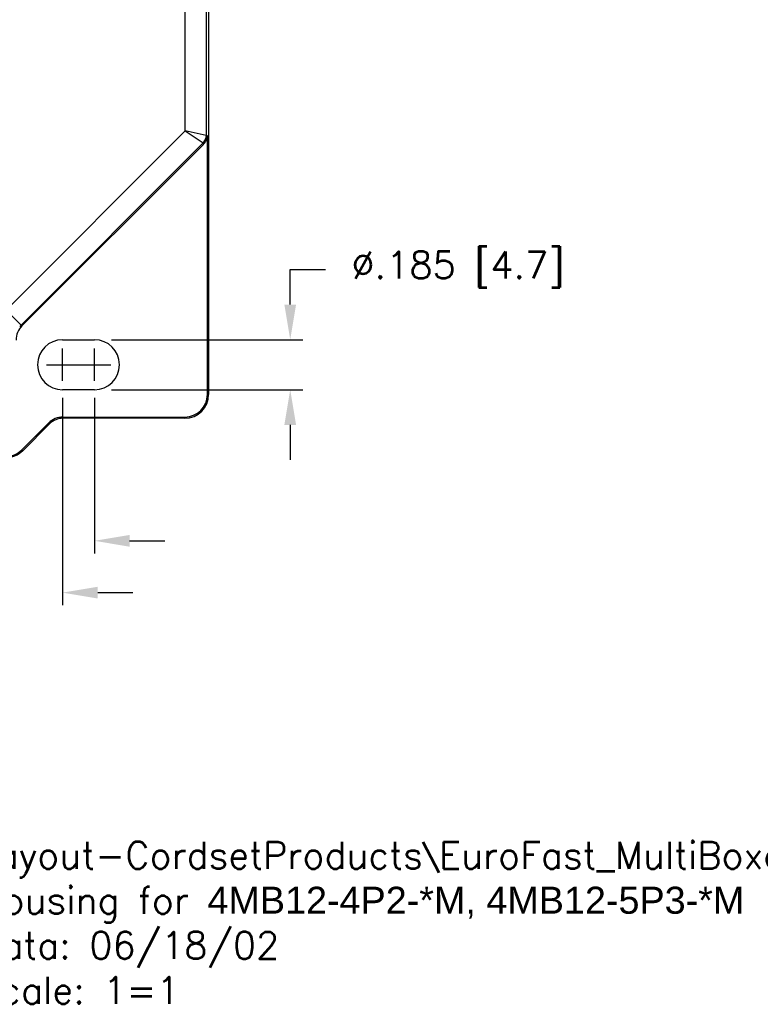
# Model space of a CAD drawing. Extents: x 85.3 to 97.4, y 23.1 to 30.4.
# Tile 6 of 11: x 89.2 to 91.9, y 23.1 to 26.8. Entities that reach past the tile are written whole.
import ezdxf

# ---------------------------------------------------------------- set-up
doc = ezdxf.new("R2010")
doc.units = 0
doc.header["$LTSCALE"] = 0.5
doc.header["$MEASUREMENT"] = 0
doc.layers.get('DEFPOINTS').update_dxf_attribs({"linetype": 'CONTINUOUS'})
for name, color, linetype in [('BODY', 1, 'CONTINUOUS'), ('DIM', 254, 'CONTINUOUS'), ('TEXT', 51, 'CONTINUOUS')]:
    doc.layers.add(name, color=color, linetype=linetype)
doc.styles.get("Standard").update_dxf_attribs({"font": 'ROMANS.SHX'})
doc.dimstyles.new('TURCK-CATALOG01', dxfattribs={"dimtxt": 0.1, "dimasz": 0.13, "dimexe": 0.046875, "dimexo": 0.0625, "dimgap": 0.0625, "dimtad": 0, "dimtih": 1, "dimtoh": 1, "dimdec": 3, "dimzin": 4, "dimdsep": 46, "dimtxsty": 'STANDARD', "dimcen": 0.09, "dimadec": 0, "dimazin": 0, "dimtfac": 1, "dimtdec": 3, "dimtofl": 0, "dimtmove": 0, "dimatfit": 1, "dimfxl": 1, "dimtolj": 1, "dimtzin": 4, "dimarcsym": 0})

# ---------------------------------------------------------------- blocks, each defined once
blk = doc.blocks.new('*D5')
at = {"layer": 'DEFPOINTS', "color": 0}
for p in [(89.4786, 25.5715), (90.2032, 25.5715), (89.4786, 25.3864)]:
    blk.add_point(p, dxfattribs=at)
at = {"layer": 'DIM', "color": 0, "lineweight": -2}
for p, q in [((90.2032, 25.7015), (90.2032, 25.8315)), ((90.2032, 25.8315), (90.3332, 25.8315)), ((89.5411, 25.5715), (90.2501, 25.5715)), ((89.5411, 25.3864), (90.2501, 25.3864)), ((90.2032, 25.2564), (90.2032, 25.1264))]:
    blk.add_line(p, q, dxfattribs=at)
at = {"layer": 'DIM', "color": 0}
for points in [[(90.1816, 25.7015), (90.2249, 25.7015), (90.2032, 25.5715)], [(90.1816, 25.2564), (90.2249, 25.2564), (90.2032, 25.3864)]]:
    blk.add_solid(points, dxfattribs=at)
at = {"layer": 'DIM', "color": 0, "insert": (90.8243, 25.8315), "char_height": 0.1, "attachment_point": 5}
blk.add_mtext('\\A1;%%c.185 [4.7]', dxfattribs=at)
blk = doc.blocks.new('*D6')
at = {"layer": 'DEFPOINTS', "color": 0}
for p in [(87.9432, 25.419), (89.4786, 25.419), (89.4786, 24.8272)]:
    blk.add_point(p, dxfattribs=at)
at = {"layer": 'DIM', "color": 0, "lineweight": -2}
for p, q in [((87.9432, 25.3565), (87.9432, 24.7803)), ((89.4786, 25.3565), (89.4786, 24.7803)), ((87.8132, 24.8272), (87.6825, 24.8272)), ((89.6086, 24.8272), (89.7386, 24.8272))]:
    blk.add_line(p, q, dxfattribs=at)
at = {"layer": 'DIM', "color": 0}
for points in [[(87.8132, 24.8489), (87.8132, 24.8055), (87.9432, 24.8272)], [(89.6086, 24.8489), (89.6086, 24.8055), (89.4786, 24.8272)]]:
    blk.add_solid(points, dxfattribs=at)
at = {"layer": 'DIM', "color": 0, "insert": (87.1486, 24.8272), "char_height": 0.1, "attachment_point": 5}
blk.add_mtext('\\A1;1.535 [39.0]', dxfattribs=at)
blk = doc.blocks.new('*D7')
at = {"layer": 'DEFPOINTS', "color": 0}
for p in [(88.0613, 25.419), (89.3605, 25.419), (88.0613, 24.6354)]:
    blk.add_point(p, dxfattribs=at)
at = {"layer": 'DIM', "color": 0, "lineweight": -2}
for p, q in [((88.0613, 25.3565), (88.0613, 24.5885)), ((89.3605, 25.3565), (89.3605, 24.5885)), ((87.9313, 24.6354), (87.6825, 24.6354)), ((89.4905, 24.6354), (89.6205, 24.6354))]:
    blk.add_line(p, q, dxfattribs=at)
at = {"layer": 'DIM', "color": 0}
for points in [[(87.9313, 24.6571), (87.9313, 24.6137), (88.0613, 24.6354)], [(89.4905, 24.6571), (89.4905, 24.6137), (89.3605, 24.6354)]]:
    blk.add_solid(points, dxfattribs=at)
at = {"layer": 'DIM', "color": 0, "insert": (87.1486, 24.6354), "char_height": 0.1, "attachment_point": 5}
blk.add_mtext('\\A1;1.299 [33.0]', dxfattribs=at)

msp = doc.modelspace()

# ---------------------------------------------------------------- linework, layer by layer
at = {"layer": 'BODY'}
for p, q in [((89.9013, 29.6325), (89.9013, 25.3687)), ((89.8139, 26.344), (89.8139, 26.8628)), ((89.8927, 26.3279), (89.8927, 26.8628)), ((89.1512, 25.6812), (89.8139, 26.344)), ((89.8139, 26.344), (89.881, 26.2999)), ((89.8923, 26.3277), (89.8139, 26.344)), ((89.8968, 26.3264), (89.8965, 26.3265)), ((89.8968, 26.3264), (89.8967, 26.3243)), ((89.8968, 25.3687), (89.8968, 26.3264)), ((89.8787, 26.2974), (89.2069, 25.6256)), ((89.8816, 26.2945), (89.2098, 25.6226)), ((89.8816, 26.2945), (89.8787, 26.2974)), ((89.881, 26.2999), (89.8809, 26.2997)), ((89.8829, 26.302), (89.8828, 26.3019)), ((89.8885, 26.3023), (89.8882, 26.3023)), ((89.2069, 25.6256), (89.1512, 25.6812)), ((89.2069, 25.6256), (89.2098, 25.6226)), ((89.3605, 25.5715), (89.4786, 25.5715)), ((89.4786, 25.3864), (89.3605, 25.3864)), ((89.9013, 25.3687), (89.8968, 25.3687)), ((89.2098, 25.164), (89.3093, 25.2635)), ((89.3125, 25.2604), (89.2129, 25.1608)), ((89.3125, 25.2604), (89.3093, 25.2635)), ((89.3616, 25.2852), (89.8132, 25.2852)), ((89.3616, 25.2807), (89.3616, 25.2852)), ((89.8132, 25.2807), (89.3616, 25.2807)), ((89.8132, 25.2807), (89.8132, 25.2852)), ((89.2129, 25.1608), (89.2098, 25.164))]:
    msp.add_line(p, q, dxfattribs=at)
for centre, radius, start, end in [((89.8533, 26.3279), 0.0394, 320.211, 359.9986), ((89.8657, 26.3234), 0.0306, 326.3662, 333.3518), ((90.0656, 26.808), 0.5103, 250.1942, 250.264), ((89.8623, 26.3252), 0.0344, 333.1381, 337.2026), ((89.9578, 26.5071), 0.1907, 250.2093, 250.352), ((89.9667, 26.5316), 0.2167, 250.3202, 250.4017), ((90.1448, 27.0364), 0.7521, 250.5143, 250.5326), ((89.7999, 26.3445), 0.0996, 340.846, 341.9547), ((89.9842, 26.5814), 0.2695, 250.4869, 250.5433), ((89.9671, 26.5328), 0.218, 250.5428, 250.617), ((89.9804, 26.5707), 0.2581, 250.6156, 250.6768), ((89.8555, 26.3266), 0.0412, 341.7845, 344.7314), ((89.989, 26.5955), 0.2844, 250.6964, 250.751), ((89.9839, 26.5804), 0.2685, 250.7121, 250.7703), ((89.8629, 26.3254), 0.0338, 343.3217, 347.1283), ((89.9823, 26.5766), 0.2644, 250.8319, 250.8913), ((89.9857, 26.5856), 0.274, 250.8449, 250.9021), ((89.8571, 26.3266), 0.0398, 347.3167, 350.4735), ((89.9867, 26.5885), 0.2771, 250.8963, 250.9527), ((89.9853, 26.5849), 0.2732, 250.9875, 251.0448), ((89.8546, 26.3267), 0.0423, 350.8914, 353.8048), ((89.8585, 26.3263), 0.0383, 353.7679, 356.9739), ((89.7583, 26.4152), 0.1685, 315.6033, 315.7693), ((89.8339, 26.3418), 0.0631, 315.6437, 315.9822), ((89.8278, 26.3478), 0.0717, 315.9581, 316.1515), ((89.7024, 26.4672), 0.2448, 316.3298, 316.374), ((89.8151, 26.3597), 0.0891, 316.384, 316.5184), ((89.8274, 26.3481), 0.0721, 316.454, 316.6307), ((89.8178, 26.3572), 0.0854, 316.6516, 316.7976), ((89.8115, 26.3631), 0.094, 316.7967, 316.9273), ((89.8152, 26.3596), 0.0889, 316.9284, 317.0674), ((89.8162, 26.3588), 0.0876, 317.0284, 317.1701), ((89.814, 26.3608), 0.0906, 317.2193, 317.356), ((89.8129, 26.3617), 0.092, 317.3645, 317.4994), ((89.8137, 26.3611), 0.091, 317.4725, 317.6089), ((89.8006, 26.3735), 0.1091, 317.5225, 317.7346), ((89.8514, 26.3275), 0.0405, 317.58, 318.0155), ((89.8484, 26.3303), 0.0446, 317.9474, 318.204), ((89.8225, 26.3535), 0.0836, 314.9997, 322.1885), ((89.7796, 26.391), 0.1364, 318.4604, 318.5257), ((89.8419, 26.336), 0.0533, 318.4869, 318.6715), ((89.8496, 26.3293), 0.0431, 318.6286, 318.872), ((89.8446, 26.3336), 0.0497, 318.8712, 319.0775), ((89.8417, 26.3361), 0.0535, 319.082, 319.2702), ((89.8442, 26.3339), 0.0501, 319.2769, 319.4791), ((89.8453, 26.333), 0.0487, 319.4802, 319.6892), ((89.8449, 26.3334), 0.0493, 319.668, 319.8742), ((89.8446, 26.3336), 0.0496, 319.8965, 320.1014), ((89.8448, 26.3334), 0.0493, 320.1241, 320.3299), ((89.8272, 25.5338), 0.771, 85.7567, 85.81), ((89.8633, 26.0171), 0.2863, 85.6936, 85.8031), ((89.8603, 25.9779), 0.3257, 85.6289, 85.6911), ((89.7939, 25.1274), 1.1787, 85.5473, 85.5606), ((89.8538, 25.896), 0.4078, 85.5115, 85.5541), ((89.8603, 25.9756), 0.328, 85.49, 85.5463), ((89.8551, 25.9131), 0.3906, 85.4159, 85.462), ((89.8521, 25.8722), 0.4316, 85.407, 85.448), ((89.8537, 25.8964), 0.4074, 85.3143, 85.3579), ((89.8543, 25.902), 0.4018, 85.2896, 85.3339), ((89.8531, 25.8848), 0.419, 85.2757, 85.318), ((89.8527, 25.8804), 0.4234, 85.2246, 85.2664), ((89.8532, 25.8899), 0.414, 85.1421, 85.1847), ((89.822, 26.3477), 0.0805, 325.6655, 329.1376), ((89.2621, 25.5704), 0.0739, 135, 180), ((89.2621, 25.5704), 0.0781, 135, 140.5314), ((89.3605, 25.479), 0.0925, 90, 270), ((89.4786, 25.479), 0.0925, 270, 90), ((89.8132, 25.3687), 0.088, 270, 360), ((89.8132, 25.3687), 0.0836, 270, 360), ((89.3616, 25.2112), 0.0739, 90, 135), ((89.3616, 25.2112), 0.0695, 90.0001, 135.0001), ((89.1507, 25.2231), 0.0836, 270, 315), ((89.1507, 25.2231), 0.088, 270, 315)]:
    msp.add_arc(centre, radius, start, end, dxfattribs=at)
at = {"layer": 'DIM'}
for p, q in [((89.3605, 25.419), (89.3605, 25.539)), ((89.4786, 25.419), (89.4786, 25.539)), ((89.3005, 25.479), (89.4205, 25.479)), ((89.4186, 25.479), (89.5386, 25.479))]:
    msp.add_line(p, q, dxfattribs=at)

# ---------------------------------------------------------------- texts
at = {"layer": 'TEXT', "insert": (89.0439, 23.7138), "char_height": 0.1, "width": 6.7859, "attachment_point": 1}
msp.add_mtext('Layout-CordsetProducts\\\\EuroFast_MultiBoxes\\\\4MB12-Cable\\PHousing for {\\fArial|b0|i0|c0|p34;4MB12-4P2-*M, 4MB12-5P3-*M\\P}Data: 06/18/02\\PScale: 1=1', dxfattribs=at)

# ---------------------------------------------------------------- dimensions: what is measured, and where the dimension line sits
at = {"layer": 'DIM'}
dim = msp.add_linear_dim(base=(90.2032, 25.5715), p1=(89.4786, 25.3864), p2=(89.4786, 25.5715), angle=90, text='%%c<>', dimstyle='TURCK-CATALOG01', dxfattribs=at)
dim.commit()
dim.dimension.update_dxf_attribs({"geometry": '*D5', "text_midpoint": (90.8243, 25.8315)})
for base, p1, p2, picture, middle in [((89.4786, 24.8272), (87.9432, 25.419), (89.4786, 25.419), '*D6', (87.1486, 24.8272)), ((88.0613, 24.6354), (89.3605, 25.419), (88.0613, 25.419), '*D7', (87.1486, 24.6354))]:
    dim = msp.add_linear_dim(base=base, p1=p1, p2=p2, dimstyle='TURCK-CATALOG01', dxfattribs=at)
    dim.commit()
    dim.dimension.update_dxf_attribs({"geometry": picture, "text_midpoint": middle, "dimtype": 160})

doc.saveas('drawing.dxf')
